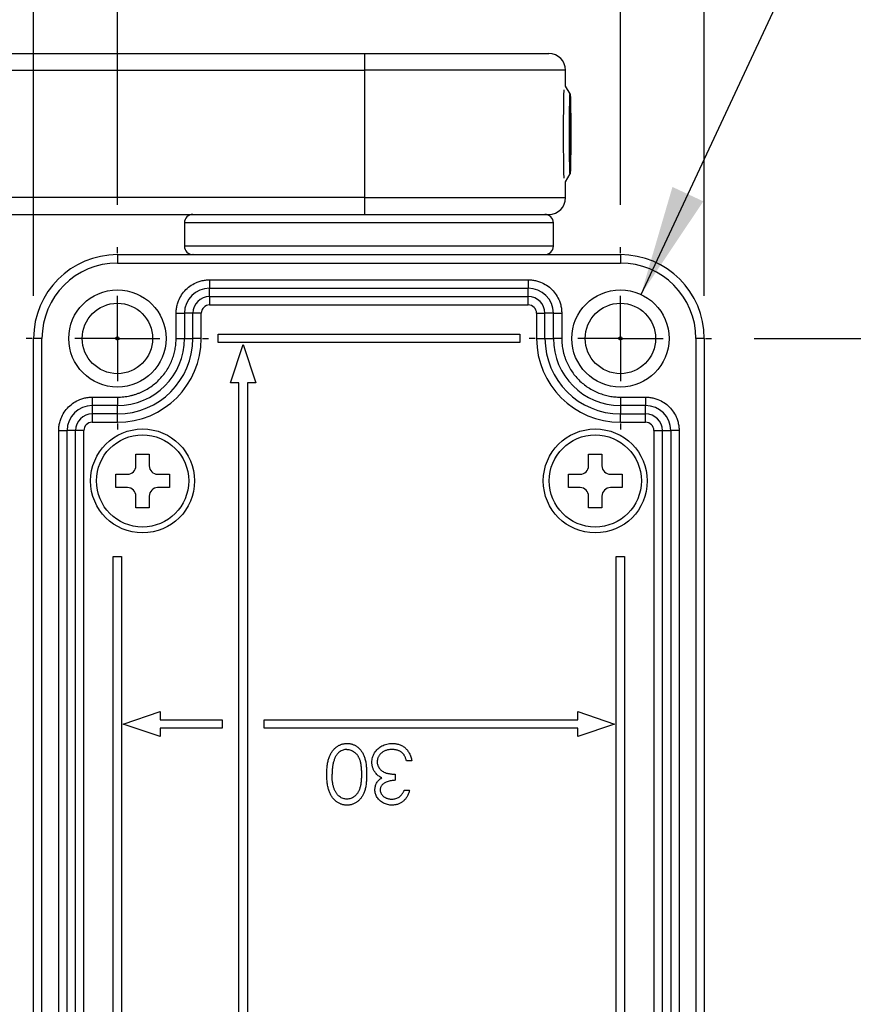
# Model space of a CAD drawing. Header units: millimetres. Extents: x 13 to 546, y 13 to 419.
# Tile 8 of 18: x 335 to 385, y 187 to 246. Entities that reach past the tile are written whole.
import ezdxf

# ---------------------------------------------------------------- set-up
doc = ezdxf.new("R2010")
doc.units = ezdxf.units.MM
doc.header["$LTSCALE"] = 2
doc.linetypes.add('CENTERX2', pattern=[20.32, 12.7, -2.54, 2.54, -2.54])
doc.layers.add('CENTER', color=40, linetype='CENTERX2')
doc.layers.add('DIMENSIONS', color=140, linetype='Continuous', lineweight=25)
doc.styles.add('SLDTEXTSTYLE0', font='TXT', dxfattribs={"width": 0.7})
doc.dimstyles.new('SLDDIMSTYLE0', dxfattribs={"dimtxt": 4.316016, "dimasz": 6.604, "dimexe": 0, "dimexo": 0.0625, "dimgap": 1.079004, "dimtad": 0, "dimtih": 1, "dimtoh": 1, "dimrnd": 1e-09, "dimzin": 4, "dimdsep": 46, "dimtxsty": 'SLDTEXTSTYLE0', "dimsah": 1, "dimcen": 0.09, "dimadec": 0, "dimazin": 1, "dimtfac": 1, "dimtofl": 0, "dimtmove": 0, "dimatfit": 3, "dimfxl": 0, "dimfrac": 2, "dimtolj": 1, "dimtzin": 12, "dimarcsym": 0})
doc.dimstyles.new('SLDDIMSTYLE3', dxfattribs={"dimtxt": 4.316016, "dimasz": 6.604, "dimexe": 0, "dimexo": 0.0625, "dimgap": 1.079004, "dimtad": 0, "dimtih": 1, "dimtoh": 1, "dimrnd": 1e-09, "dimzin": 4, "dimdsep": 46, "dimtxsty": 'SLDTEXTSTYLE0', "dimsah": 1, "dimcen": 0.09, "dimadec": 0, "dimazin": 1, "dimtfac": 1, "dimtmove": 0, "dimatfit": 0, "dimfxl": 0, "dimfrac": 2, "dimtolj": 1, "dimtzin": 12, "dimarcsym": 0})
doc.dimstyles.new('SLDDIMSTYLE5', dxfattribs={"dimtxt": 4.316016, "dimasz": 6.604, "dimexe": 0, "dimexo": 0.0625, "dimgap": 1.079004, "dimtad": 0, "dimtih": 1, "dimtoh": 1, "dimrnd": 1e-09, "dimzin": 12, "dimdsep": 46, "dimtxsty": 'SLDTEXTSTYLE0', "dimsah": 1, "dimcen": 0, "dimadec": 0, "dimazin": 3, "dimtfac": 1, "dimtofl": 0, "dimtmove": 0, "dimatfit": 3, "dimfxl": 0, "dimfrac": 2, "dimtolj": 1, "dimtzin": 12, "dimarcsym": 0})

# ---------------------------------------------------------------- blocks, each defined once
blk = doc.blocks.new('_D_7')
at = {"layer": 'DIMENSIONS'}
for p, q in [((341.223, 234.465), (341.223, 267.958)), ((371.223, 234.465), (371.223, 267.958)), ((341.223, 261.608), (328.523, 261.608)), ((350.147, 261.608), (348.697, 261.608)), ((348.697, 261.608), (348.697, 254.748)), ((362.972, 261.608), (364.421, 261.608)), ((364.421, 261.608), (364.421, 254.748)), ((371.223, 261.608), (383.923, 261.608)), ((348.697, 254.748), (350.147, 254.748)), ((364.421, 254.748), (362.972, 254.748))]:
    blk.add_line(p, q, dxfattribs=at)
for points in [[(341.223, 261.608), (334.619, 262.624), (334.619, 260.592)], [(371.223, 261.608), (377.827, 260.592), (377.827, 262.624)]]:
    blk.add_solid(points, dxfattribs=at)
at = {"layer": 'DIMENSIONS', "char_height": 4.2333, "attachment_point": 1, "style": 'SLDTEXTSTYLE0'}
for s, insert in [('30.0', (350.147, 268.031)), ('1.18', (350.147, 260.205))]:
    blk.add_mtext(s, dxfattribs=dict(at, insert=insert))
blk = doc.blocks.new('_D_8')
at = {"layer": 'DIMENSIONS'}
for p, q in [((336.223, 229.025), (336.223, 288.349)), ((376.223, 229.025), (376.223, 288.349)), ((336.223, 281.999), (344.298, 281.999)), ((350.147, 281.999), (348.697, 281.999)), ((348.697, 281.999), (348.697, 275.139)), ((362.972, 281.999), (364.421, 281.999)), ((364.421, 281.999), (364.421, 275.139)), ((376.223, 281.999), (368.82, 281.999)), ((348.697, 275.139), (350.147, 275.139)), ((364.421, 275.139), (362.972, 275.139))]:
    blk.add_line(p, q, dxfattribs=at)
for points in [[(336.223, 281.999), (342.827, 280.983), (342.827, 283.015)], [(376.223, 281.999), (369.619, 283.015), (369.619, 280.983)]]:
    blk.add_solid(points, dxfattribs=at)
at = {"layer": 'DIMENSIONS', "char_height": 4.2333, "attachment_point": 1, "style": 'SLDTEXTSTYLE0'}
for s, insert in [('40.0', (350.147, 288.422)), ('1.57', (350.147, 280.596))]:
    blk.add_mtext(s, dxfattribs=dict(at, insert=insert))
blk = doc.blocks.new('_D_9')
at = {"layer": 'DIMENSIONS'}
for p, q in [((379.203, 226.485), (410.303, 226.485)), ((403.953, 226.485), (403.953, 197.39)), ((397.54, 189.564), (396.091, 189.564)), ((396.091, 189.564), (396.091, 182.704)), ((410.366, 189.564), (411.815, 189.564)), ((411.815, 189.564), (411.815, 182.704)), ((396.091, 182.704), (397.54, 182.704)), ((411.815, 182.704), (410.366, 182.704)), ((403.953, 140.485), (403.953, 181.738)), ((379.203, 140.485), (410.303, 140.485))]:
    blk.add_line(p, q, dxfattribs=at)
for points in [[(403.953, 226.485), (402.937, 219.881), (404.969, 219.881)], [(403.953, 140.485), (404.969, 147.089), (402.937, 147.089)]]:
    blk.add_solid(points, dxfattribs=at)
at = {"layer": 'DIMENSIONS', "char_height": 4.2333, "attachment_point": 1, "style": 'SLDTEXTSTYLE0'}
for s, insert in [('86.0', (397.54, 195.987)), ('3.39', (397.54, 188.161))]:
    blk.add_mtext(s, dxfattribs=dict(at, insert=insert))
blk = doc.blocks.new('_D_10')
at = {"layer": 'DIMENSIONS'}
for p, q in [((372.451, 229.112), (387.637, 261.608)), ((387.637, 261.608), (393.832, 261.608))]:
    blk.add_line(p, q, dxfattribs=at)
blk.add_solid([(372.451, 229.112), (376.167, 234.665), (374.326, 235.525)], dxfattribs=at)
at = {"layer": 'DIMENSIONS', "char_height": 4.2333, "attachment_point": 1, "style": 'SLDTEXTSTYLE0'}
for s, insert in [('HOLES FOR', (398.113, 270.494)), ('M5 SCREWS', (397.007, 263.635)), ('(7X)', (408.249, 256.775))]:
    blk.add_mtext(s, dxfattribs=dict(at, insert=insert))
blk = doc.blocks.new('SW_CENTERMARKSYMBOL_0')
at = {"layer": 'CENTER', "color": 0}
for p, q in [((0, 5.08), (0, 5.44)), ((0, 0), (0, 2.54)), ((-5.08, 0), (-5.44, 0)), ((0, 0), (-2.54, 0)), ((0, 0), (0, -2.54)), ((0, 0), (2.54, 0)), ((5.08, 0), (5.44, 0)), ((0, -5.08), (0, -5.44))]:
    blk.add_line(p, q, dxfattribs=at)
blk = doc.blocks.new('SW_CENTERMARKSYMBOL_1')
at = {"layer": 'CENTER', "color": 0}
for p, q in [((0, 5.08), (0, 5.44)), ((0, 0), (0, 2.54)), ((-5.08, 0), (-5.44, 0)), ((0, 0), (-2.54, 0)), ((0, 0), (0, -2.54)), ((0, 0), (2.54, 0)), ((5.08, 0), (5.44, 0)), ((0, -5.08), (0, -5.44))]:
    blk.add_line(p, q, dxfattribs=at)

msp = doc.modelspace()

# ---------------------------------------------------------------- linework, layer by layer
for p, q in [((334.956, 243.485), (355.956, 243.485)), ((355.956, 243.485), (366.956, 243.485)), ((355.956, 243.485), (355.956, 242.485)), ((334.956, 242.485), (355.956, 242.485)), ((355.956, 242.485), (355.956, 234.885)), ((367.956, 242.485), (355.956, 242.485)), ((367.956, 241.533), (367.956, 242.485)), ((368.222, 241.07), (367.955, 241.534)), ((368.251, 238.89), (368.195, 239.43)), ((368.251, 238.89), (368.192, 238.89)), ((368.193, 238.212), (368.251, 238.89)), ((368.239, 237.298), (368.203, 237.298)), ((367.955, 235.836), (368.222, 236.299)), ((367.956, 234.885), (367.956, 235.837)), ((355.956, 234.885), (333.956, 234.885)), ((355.956, 234.885), (355.956, 233.885)), ((355.956, 234.885), (367.956, 234.885)), ((333.956, 233.885), (355.956, 233.885)), ((355.956, 233.885), (366.956, 233.885)), ((345.223, 233.385), (345.223, 231.985)), ((356.223, 233.385), (345.223, 233.385)), ((367.223, 233.385), (356.223, 233.385)), ((367.223, 231.985), (367.223, 233.385)), ((341.223, 231.485), (371.223, 231.485)), ((341.223, 231.485), (341.223, 230.985)), ((351.394, 231.985), (345.223, 231.985)), ((367.223, 231.985), (351.394, 231.985)), ((371.223, 231.485), (371.223, 230.985)), ((341.223, 230.985), (371.223, 230.985)), ((346.723, 229.985), (365.723, 229.985)), ((346.723, 229.985), (346.723, 229.485)), ((365.723, 229.985), (365.723, 229.485)), ((346.723, 229.485), (365.723, 229.485)), ((346.723, 228.985), (346.723, 229.485)), ((365.723, 228.985), (365.723, 229.485)), ((346.723, 228.985), (346.723, 228.485)), ((346.723, 228.985), (365.723, 228.985)), ((365.723, 228.485), (365.723, 228.985)), ((344.723, 226.485), (344.723, 227.985)), ((344.723, 227.985), (345.223, 227.985)), ((345.223, 227.985), (345.223, 226.485)), ((345.723, 227.985), (345.223, 227.985)), ((346.223, 227.985), (345.723, 227.985)), ((345.723, 226.485), (345.723, 227.985)), ((346.223, 226.485), (346.223, 227.985)), ((346.723, 228.485), (365.723, 228.485)), ((366.223, 227.985), (366.223, 226.485)), ((366.223, 227.985), (366.723, 227.985)), ((367.223, 227.985), (366.723, 227.985)), ((366.723, 226.485), (366.723, 227.985)), ((367.223, 227.985), (367.723, 227.985)), ((367.223, 226.485), (367.223, 227.985)), ((367.723, 227.985), (367.723, 226.485)), ((347.223, 226.735), (365.223, 226.735)), ((347.223, 226.235), (347.223, 226.735)), ((365.223, 226.735), (365.223, 226.235)), ((336.723, 226.485), (336.223, 226.485)), ((336.223, 140.485), (336.223, 226.485)), ((336.723, 140.485), (336.723, 226.485)), ((344.723, 226.485), (345.223, 226.485)), ((345.223, 226.485), (345.723, 226.485)), ((346.223, 226.485), (345.723, 226.485)), ((365.223, 226.235), (347.223, 226.235)), ((366.223, 226.485), (366.723, 226.485)), ((366.723, 226.485), (367.223, 226.485)), ((367.723, 226.485), (367.223, 226.485)), ((375.723, 226.485), (375.723, 140.485)), ((376.223, 226.485), (375.723, 226.485)), ((376.223, 226.485), (376.223, 140.485)), ((347.973, 223.837), (348.723, 226.135)), ((348.723, 226.135), (349.473, 223.837)), ((348.473, 223.837), (347.973, 223.837)), ((348.473, 143.132), (348.473, 223.837)), ((348.973, 223.837), (348.973, 143.132)), ((349.473, 223.837), (348.973, 223.837)), ((339.723, 222.985), (341.223, 222.985)), ((339.723, 222.985), (339.723, 222.485)), ((341.223, 222.985), (341.223, 222.485)), ((371.223, 222.985), (372.723, 222.985)), ((371.223, 222.985), (371.223, 222.485)), ((372.723, 222.985), (372.723, 222.485)), ((341.223, 222.485), (339.723, 222.485)), ((339.723, 222.485), (339.723, 221.985)), ((341.223, 221.985), (341.223, 222.485)), ((372.723, 222.485), (371.223, 222.485)), ((371.223, 222.485), (371.223, 221.985)), ((372.723, 221.985), (372.723, 222.485)), ((341.223, 221.985), (339.723, 221.985)), ((339.723, 221.985), (339.723, 221.485)), ((339.723, 221.485), (341.223, 221.485)), ((341.223, 221.485), (341.223, 221.985)), ((371.223, 221.485), (371.223, 221.985)), ((371.223, 221.985), (372.723, 221.985)), ((371.223, 221.485), (372.723, 221.485)), ((372.723, 221.485), (372.723, 221.985)), ((337.723, 145.985), (337.723, 220.985)), ((337.723, 220.985), (338.223, 220.985)), ((338.223, 145.985), (338.223, 220.985)), ((338.723, 220.985), (338.223, 220.985)), ((339.223, 220.985), (338.723, 220.985)), ((338.723, 145.985), (338.723, 220.985)), ((339.223, 145.985), (339.223, 220.985)), ((373.223, 220.985), (373.223, 145.985)), ((373.223, 220.985), (373.723, 220.985)), ((373.723, 220.985), (374.223, 220.985)), ((373.723, 145.985), (373.723, 220.985)), ((374.723, 220.985), (374.223, 220.985)), ((374.223, 220.985), (374.223, 145.985)), ((374.723, 220.985), (374.723, 145.985)), ((342.323, 219.585), (343.123, 219.585)), ((342.323, 218.885), (342.323, 219.585)), ((343.123, 219.585), (343.123, 218.885)), ((369.323, 219.585), (370.123, 219.585)), ((369.323, 218.885), (369.323, 219.585)), ((370.123, 219.585), (370.123, 218.885)), ((341.123, 218.385), (341.823, 218.385)), ((341.123, 217.585), (341.123, 218.385)), ((343.623, 218.385), (344.323, 218.385)), ((344.323, 218.385), (344.323, 217.585)), ((368.123, 218.385), (368.823, 218.385)), ((368.123, 217.585), (368.123, 218.385)), ((370.623, 218.385), (371.323, 218.385)), ((371.323, 218.385), (371.323, 217.585)), ((341.823, 217.585), (341.123, 217.585)), ((344.323, 217.585), (343.623, 217.585)), ((368.823, 217.585), (368.123, 217.585)), ((371.323, 217.585), (370.623, 217.585)), ((342.323, 216.385), (342.323, 217.085)), ((343.123, 217.085), (343.123, 216.385)), ((369.323, 216.385), (369.323, 217.085)), ((370.123, 217.085), (370.123, 216.385)), ((343.123, 216.385), (342.323, 216.385)), ((370.123, 216.385), (369.323, 216.385)), ((340.973, 213.485), (341.473, 213.485)), ((340.973, 153.485), (340.973, 213.485)), ((341.473, 213.485), (341.473, 153.485)), ((370.973, 213.485), (371.473, 213.485)), ((370.973, 153.485), (370.973, 213.485)), ((371.473, 213.485), (371.473, 153.485)), ((341.573, 203.485), (343.773, 204.235)), ((343.773, 204.235), (343.773, 203.735)), ((368.673, 204.235), (370.873, 203.485)), ((368.673, 203.735), (368.673, 204.235)), ((343.773, 202.735), (341.573, 203.485)), ((343.773, 203.735), (347.473, 203.735)), ((347.473, 203.735), (347.473, 203.235)), ((349.973, 203.735), (368.673, 203.735)), ((349.973, 203.235), (349.973, 203.735)), ((370.873, 203.485), (368.673, 202.735)), ((343.773, 203.235), (343.773, 202.735)), ((347.473, 203.235), (343.773, 203.235)), ((368.673, 203.235), (349.973, 203.235)), ((368.673, 202.735), (368.673, 203.235)), ((358.781, 201.292), (358.466, 201.292)), ((357.793, 200.485), (357.793, 200.126)), ((358.332, 199.542), (358.646, 199.542))]:
    msp.add_line(p, q)
at = {"flags": 128}
for points in [[(368.262, 238.685), (368.261, 238.154), (368.258, 237.649), (368.253, 237.197), (368.247, 236.819), (368.239, 236.535), (368.23, 236.358), (368.221, 236.298), (368.212, 236.358), (368.203, 236.535), (368.196, 236.819), (368.189, 237.197), (368.184, 237.649), (368.181, 238.154), (368.18, 238.685), (368.181, 239.216), (368.184, 239.72), (368.189, 240.173), (368.196, 240.551), (368.203, 240.835), (368.212, 241.012), (368.221, 241.071), (368.23, 241.012), (368.239, 240.835), (368.247, 240.551), (368.253, 240.173), (368.258, 239.72), (368.261, 239.216), (368.262, 238.685)], [(368.233, 240.277), (368.229, 240.352), (368.225, 240.399), (368.222, 240.417), (368.218, 240.405), (368.214, 240.363), (368.21, 240.293), (368.207, 240.195), (368.203, 240.072)], [(368.209, 237.093), (368.213, 237.017), (368.217, 236.97), (368.221, 236.953), (368.225, 236.965), (368.228, 237.006), (368.232, 237.077), (368.236, 237.174), (368.239, 237.298)]]:
    msp.add_lwpolyline(points, dxfattribs=at)
for centre, radius in [((341.223, 226.485), 2.9), ((371.223, 226.485), 2.9), ((341.223, 226.485), 2.1), ((371.223, 226.485), 2.1), ((341.223, 226.485), 0.1), ((371.223, 226.485), 0.1), ((342.723, 217.985), 3.1), ((369.723, 217.985), 3.1), ((342.723, 217.985), 2.75), ((369.723, 217.985), 2.75)]:
    msp.add_circle(centre, radius)
for centre, radius, start, end in [((366.956, 242.485), 1, 0, 90), ((463.759, 239.028), 95.944, 178.63528, 180.20494), ((322.006, 238.991), 46.244, 359.87498, 1.59334), ((439.801, 238.75), 71.609, 178.94272, 180.21664), ((463.759, 238.342), 95.944, 179.79506, 181.36472), ((296.642, 238.619), 71.609, 358.94272, 0.21664), ((414.436, 238.379), 46.244, 179.87498, 181.59334), ((366.956, 234.885), 1, 270, 360), ((345.723, 233.385), 0.5, 90, 180), ((366.723, 233.385), 0.5, 0, 90), ((341.223, 226.485), 5, 90, 180), ((345.723, 231.985), 0.5, 180, 270), ((366.723, 231.985), 0.5, 270, 0), ((371.223, 226.485), 5, 0, 90), ((341.223, 226.485), 4.5, 90, 180), ((371.223, 226.485), 4.5, 0, 90), ((346.723, 227.985), 1.5, 90, 180), ((365.723, 227.985), 1.5, 360, 90), ((346.723, 227.985), 1, 90, 180), ((365.723, 227.985), 1, 360, 90), ((346.723, 227.985), 0.5, 90, 180), ((365.723, 227.985), 0.5, 0, 90), ((341.223, 226.485), 4, 270, 0), ((341.223, 226.485), 5, 270, 0), ((341.223, 226.485), 4.5, 270, 0), ((371.223, 226.485), 5, 180, 270), ((371.223, 226.485), 4.5, 180, 270), ((371.223, 226.485), 4, 180, 270), ((339.723, 220.985), 1.5, 90, 180), ((372.723, 220.985), 1.5, 0, 90), ((339.723, 220.985), 1, 90, 180), ((339.723, 220.985), 0.5, 90, 180), ((372.723, 220.985), 1, 0, 90), ((372.723, 220.985), 0.5, 0, 90), ((341.823, 218.885), 0.5, 270, 0), ((343.623, 218.885), 0.5, 180, 270), ((368.823, 218.885), 0.5, 270, 0), ((370.623, 218.885), 0.5, 180, 270), ((341.823, 217.085), 0.5, 0, 90), ((343.623, 217.085), 0.5, 90, 180), ((368.823, 217.085), 0.5, 0, 90), ((370.623, 217.085), 0.5, 90, 180)]:
    msp.add_arc(centre, radius, start, end)
for points, knots in [([(345.735, 231.485), (345.731, 231.485), (345.714, 231.485), (345.777, 231.485), (345.893, 231.485), (346.037, 231.485), (346.159, 231.485), (346.243, 231.485), (346.333, 231.485), (346.464, 231.485), (346.644, 231.485), (346.859, 231.485), (347.096, 231.485), (347.339, 231.485), (347.6, 231.485), (347.878, 231.485), (348.173, 231.485), (348.485, 231.485), (348.812, 231.485), (349.135, 231.485), (349.509, 231.485), (349.898, 231.485), (350.33, 231.485), (350.741, 231.485), (351.17, 231.485), (351.466, 231.485), (351.613, 231.485)], [0, 0, 0, 0, 0.022818, 0.099637, 0.166697, 0.233757, 0.264213, 0.280607, 0.304735, 0.336597, 0.376191, 0.423517, 0.463798, 0.504078, 0.544358, 0.584639, 0.624919, 0.665199, 0.70548, 0.74576, 0.779354, 0.832754, 0.872864, 0.915245, 0.957624, 1, 1, 1, 1]), ([(344.723, 227.985), (344.724, 228.027), (344.725, 228.111), (344.737, 228.236), (344.757, 228.36), (344.784, 228.482), (344.819, 228.603), (344.894, 228.809), (345.039, 229.091), (345.299, 229.408), (345.617, 229.669), (345.935, 229.833), (346.224, 229.927), (346.471, 229.976), (346.639, 229.982), (346.723, 229.985)], [0, 0, 0, 0, 0.040257, 0.080212, 0.120024, 0.159852, 0.199858, 0.240198, 0.369968, 0.500056, 0.629813, 0.759914, 0.840079, 0.919679, 1, 1, 1, 1]), ([(365.723, 229.985), (365.765, 229.984), (365.849, 229.983), (365.974, 229.97), (366.098, 229.951), (366.22, 229.924), (366.341, 229.888), (366.548, 229.814), (366.829, 229.669), (367.146, 229.409), (367.407, 229.091), (367.571, 228.773), (367.665, 228.484), (367.714, 228.236), (367.72, 228.069), (367.723, 227.985)], [0, 0, 0, 0, 0.040257, 0.080212, 0.120024, 0.159852, 0.199858, 0.240198, 0.369968, 0.500056, 0.629813, 0.759914, 0.840079, 0.919679, 1, 1, 1, 1]), ([(341.223, 222.985), (341.286, 222.986), (341.412, 222.988), (341.6, 223.003), (341.786, 223.028), (341.971, 223.063), (342.153, 223.109), (342.334, 223.164), (342.676, 223.289), (343.159, 223.538), (343.714, 223.993), (344.17, 224.549), (344.44, 225.074), (344.59, 225.507), (344.666, 225.828), (344.714, 226.154), (344.72, 226.374), (344.723, 226.485)], [0, 0, 0, 0, 0.034543, 0.068842, 0.102997, 0.137109, 0.171278, 0.205606, 0.240191, 0.370018, 0.500028, 0.629848, 0.759865, 0.820132, 0.879882, 0.939658, 1, 1, 1, 1]), ([(367.723, 226.485), (367.724, 226.422), (367.726, 226.295), (367.741, 226.107), (367.766, 225.921), (367.802, 225.737), (367.847, 225.554), (367.902, 225.374), (368.027, 225.032), (368.276, 224.549), (368.731, 223.993), (369.287, 223.538), (369.812, 223.267), (370.245, 223.118), (370.566, 223.041), (370.892, 222.994), (371.112, 222.988), (371.223, 222.985)], [0, 0, 0, 0, 0.034543, 0.0688423, 0.1029974, 0.1371091, 0.1712783, 0.2056058, 0.2401906, 0.3700185, 0.5000278, 0.6298484, 0.759865, 0.8201316, 0.8798823, 0.9396583, 1, 1, 1, 1]), ([(337.723, 220.985), (337.724, 221.027), (337.725, 221.111), (337.737, 221.236), (337.757, 221.36), (337.784, 221.482), (337.819, 221.603), (337.894, 221.809), (338.039, 222.091), (338.299, 222.408), (338.617, 222.669), (338.935, 222.833), (339.224, 222.927), (339.471, 222.976), (339.639, 222.982), (339.723, 222.985)], [0, 0, 0, 0, 0.0402569, 0.080212, 0.1200237, 0.1598523, 0.1998577, 0.2401979, 0.369968, 0.5000557, 0.6298131, 0.7599136, 0.8400787, 0.9196789, 1, 1, 1, 1]), ([(372.723, 222.985), (372.765, 222.984), (372.849, 222.983), (372.974, 222.97), (373.098, 222.951), (373.22, 222.924), (373.341, 222.888), (373.548, 222.814), (373.829, 222.669), (374.146, 222.409), (374.407, 222.091), (374.571, 221.773), (374.665, 221.484), (374.714, 221.236), (374.72, 221.069), (374.723, 220.985)], [0, 0, 0, 0, 0.040257, 0.080212, 0.120024, 0.159852, 0.199858, 0.240198, 0.369968, 0.500056, 0.629813, 0.759914, 0.840079, 0.919679, 1, 1, 1, 1]), ([(353.71, 200.486), (353.711, 200.54), (353.712, 200.644), (353.719, 200.797), (353.732, 200.941), (353.748, 201.076), (353.771, 201.203), (353.797, 201.322), (353.829, 201.433), (353.865, 201.536), (353.907, 201.63), (353.952, 201.719), (354.001, 201.802), (354.054, 201.879), (354.11, 201.95), (354.17, 202.015), (354.233, 202.074), (354.301, 202.127), (354.371, 202.173), (354.443, 202.214), (354.518, 202.248), (354.594, 202.276), (354.673, 202.298), (354.753, 202.313), (354.835, 202.323), (354.89, 202.324), (354.918, 202.325)], [0, 0, 0, 0, 0.065054, 0.126756, 0.185491, 0.240732, 0.29294, 0.342141, 0.388882, 0.432636, 0.474483, 0.514623, 0.553594, 0.591409, 0.628006, 0.663583, 0.698759, 0.733361, 0.767394, 0.800969, 0.83402, 0.866999, 0.899733, 0.932711, 0.96618, 1, 1, 1, 1]), ([(354.918, 202.325), (354.946, 202.324), (355, 202.323), (355.081, 202.314), (355.159, 202.298), (355.236, 202.277), (355.31, 202.251), (355.382, 202.217), (355.452, 202.177), (355.521, 202.132), (355.586, 202.081), (355.648, 202.024), (355.706, 201.961), (355.759, 201.891), (355.81, 201.817), (355.857, 201.736), (355.9, 201.649), (355.939, 201.555), (355.975, 201.454), (356.005, 201.344), (356.031, 201.224), (356.052, 201.095), (356.069, 200.956), (356.08, 200.808), (356.087, 200.65), (356.088, 200.542), (356.088, 200.486)], [0, 0, 0, 0, 0.033789, 0.066626, 0.099291, 0.131645, 0.163602, 0.196122, 0.228923, 0.262181, 0.296016, 0.330245, 0.365089, 0.400982, 0.437654, 0.475743, 0.515291, 0.556327, 0.599681, 0.646343, 0.696413, 0.749766, 0.806562, 0.867427, 0.931883, 1, 1, 1, 1]), ([(356.402, 201.195), (356.404, 201.244), (356.408, 201.342), (356.44, 201.486), (356.49, 201.627), (356.559, 201.763), (356.645, 201.889), (356.748, 202.002), (356.865, 202.099), (356.996, 202.18), (357.138, 202.245), (357.289, 202.29), (357.449, 202.32), (357.558, 202.323), (357.613, 202.325)], [0, 0, 0, 0, 0.079642, 0.158909, 0.2396, 0.322409, 0.405828, 0.487644, 0.56972, 0.653065, 0.737457, 0.822492, 0.909755, 1, 1, 1, 1]), ([(357.613, 202.325), (357.651, 202.324), (357.724, 202.322), (357.833, 202.31), (357.936, 202.289), (358.034, 202.26), (358.128, 202.224), (358.217, 202.179), (358.302, 202.125), (358.381, 202.063), (358.455, 201.994), (358.521, 201.916), (358.582, 201.831), (358.635, 201.738), (358.683, 201.638), (358.722, 201.53), (358.756, 201.414), (358.772, 201.334), (358.781, 201.292)], [0, 0, 0, 0, 0.065541, 0.128963, 0.190377, 0.250092, 0.308548, 0.366398, 0.424542, 0.48317, 0.542243, 0.601739, 0.662506, 0.724856, 0.789128, 0.856346, 0.926295, 1, 1, 1, 1]), ([(354.908, 201.966), (354.869, 201.964), (354.791, 201.961), (354.678, 201.93), (354.568, 201.883), (354.482, 201.829), (354.417, 201.776), (354.37, 201.732), (354.327, 201.682), (354.286, 201.628), (354.249, 201.569), (354.215, 201.505), (354.183, 201.437), (354.166, 201.389), (354.157, 201.365)], [0, 0, 0, 0, 0.112813, 0.225394, 0.339595, 0.459675, 0.521735, 0.583926, 0.648174, 0.713881, 0.781004, 0.851451, 0.924051, 1, 1, 1, 1]), ([(354.908, 201.966), (354.946, 201.964), (355.023, 201.96), (355.137, 201.929), (355.247, 201.881), (355.335, 201.825), (355.401, 201.772), (355.449, 201.727), (355.494, 201.677), (355.535, 201.623), (355.574, 201.564), (355.608, 201.501), (355.639, 201.433), (355.668, 201.361), (355.694, 201.281), (355.715, 201.193), (355.733, 201.096), (355.749, 200.991), (355.76, 200.877), (355.768, 200.754), (355.774, 200.622), (355.774, 200.532), (355.774, 200.485)], [0, 0, 0, 0, 0.060038, 0.120286, 0.182359, 0.247627, 0.281351, 0.315413, 0.35028, 0.385663, 0.421782, 0.459161, 0.497834, 0.538271, 0.581183, 0.628159, 0.679382, 0.734681, 0.79406, 0.858407, 0.927044, 1, 1, 1, 1]), ([(357.608, 201.966), (357.575, 201.965), (357.511, 201.964), (357.417, 201.953), (357.328, 201.937), (357.245, 201.911), (357.166, 201.881), (357.093, 201.842), (357.023, 201.797), (356.96, 201.745), (356.903, 201.689), (356.854, 201.63), (356.811, 201.569), (356.777, 201.504), (356.749, 201.438), (356.731, 201.369), (356.718, 201.298), (356.717, 201.25), (356.716, 201.225)], [0, 0, 0, 0, 0.076062, 0.148732, 0.218375, 0.285723, 0.351058, 0.414935, 0.478486, 0.542169, 0.60475, 0.664119, 0.7215, 0.777616, 0.832666, 0.887858, 0.943468, 1, 1, 1, 1]), ([(358.192, 201.776), (358.173, 201.791), (358.134, 201.822), (358.07, 201.86), (358.003, 201.893), (357.931, 201.919), (357.856, 201.94), (357.777, 201.955), (357.693, 201.964), (357.637, 201.965), (357.608, 201.966)], [0, 0, 0, 0, 0.118271, 0.236178, 0.355663, 0.475904, 0.600127, 0.728608, 0.861313, 1, 1, 1, 1]), ([(358.466, 201.292), (358.458, 201.319), (358.442, 201.372), (358.415, 201.447), (358.384, 201.516), (358.351, 201.58), (358.317, 201.638), (358.278, 201.69), (358.237, 201.737), (358.207, 201.763), (358.192, 201.776)], [0, 0, 0, 0, 0.14977, 0.291316, 0.425966, 0.55216, 0.671527, 0.786122, 0.895325, 1, 1, 1, 1]), ([(354.157, 201.365), (354.146, 201.333), (354.125, 201.27), (354.097, 201.172), (354.075, 201.068), (354.056, 200.961), (354.042, 200.849), (354.032, 200.732), (354.025, 200.61), (354.025, 200.527), (354.024, 200.485)], [0, 0, 0, 0, 0.110588, 0.224542, 0.342503, 0.464324, 0.590756, 0.722227, 0.858843, 1, 1, 1, 1]), ([(356.611, 200.573), (356.594, 200.596), (356.561, 200.642), (356.52, 200.715), (356.482, 200.79), (356.454, 200.867), (356.43, 200.946), (356.415, 201.027), (356.405, 201.11), (356.403, 201.167), (356.402, 201.195)], [0, 0, 0, 0, 0.128146, 0.254193, 0.378141, 0.501381, 0.623957, 0.747076, 0.872865, 1, 1, 1, 1]), ([(356.716, 201.225), (356.718, 201.193), (356.721, 201.128), (356.744, 201.032), (356.783, 200.94), (356.836, 200.852), (356.902, 200.772), (356.978, 200.7), (357.066, 200.64), (357.147, 200.599), (357.219, 200.571), (357.28, 200.552), (357.349, 200.537), (357.424, 200.522), (357.507, 200.509), (357.596, 200.499), (357.692, 200.49), (357.759, 200.487), (357.793, 200.485)], [0, 0, 0, 0, 0.066905, 0.133477, 0.201023, 0.271218, 0.342859, 0.413811, 0.485552, 0.5598, 0.5999, 0.643609, 0.691911, 0.744703, 0.801504, 0.862866, 0.929333, 1, 1, 1, 1]), ([(354.918, 198.645), (354.89, 198.646), (354.835, 198.647), (354.753, 198.656), (354.673, 198.671), (354.595, 198.693), (354.519, 198.72), (354.445, 198.755), (354.373, 198.794), (354.304, 198.841), (354.237, 198.893), (354.173, 198.952), (354.113, 199.016), (354.057, 199.087), (354.005, 199.164), (353.955, 199.247), (353.911, 199.337), (353.868, 199.432), (353.831, 199.535), (353.798, 199.646), (353.771, 199.766), (353.749, 199.893), (353.731, 200.03), (353.719, 200.174), (353.712, 200.328), (353.711, 200.432), (353.71, 200.486)], [0, 0, 0, 0, 0.033788, 0.067194, 0.099862, 0.132567, 0.165151, 0.197913, 0.231319, 0.265083, 0.299255, 0.334399, 0.369943, 0.406284, 0.444064, 0.482998, 0.523354, 0.565537, 0.609613, 0.656391, 0.705885, 0.758325, 0.813832, 0.872795, 0.934722, 1, 1, 1, 1]), ([(354.908, 199.004), (354.869, 199.006), (354.793, 199.01), (354.68, 199.039), (354.571, 199.089), (354.483, 199.144), (354.416, 199.197), (354.369, 199.244), (354.323, 199.296), (354.281, 199.354), (354.242, 199.417), (354.205, 199.486), (354.171, 199.56), (354.141, 199.64), (354.113, 199.725), (354.09, 199.817), (354.069, 199.914), (354.053, 200.017), (354.04, 200.125), (354.031, 200.24), (354.025, 200.36), (354.025, 200.443), (354.024, 200.485)], [0, 0, 0, 0, 0.059691, 0.119511, 0.181081, 0.246171, 0.279904, 0.314479, 0.350415, 0.387487, 0.426162, 0.46664, 0.508763, 0.553347, 0.600079, 0.649106, 0.700556, 0.7549, 0.811833, 0.871493, 0.934317, 1, 1, 1, 1]), ([(355.774, 200.485), (355.774, 200.438), (355.774, 200.347), (355.768, 200.215), (355.76, 200.091), (355.748, 199.977), (355.733, 199.871), (355.715, 199.775), (355.692, 199.687), (355.667, 199.607), (355.638, 199.535), (355.606, 199.467), (355.572, 199.404), (355.534, 199.345), (355.493, 199.291), (355.448, 199.241), (355.401, 199.196), (355.335, 199.144), (355.248, 199.089), (355.138, 199.039), (355.024, 199.01), (354.946, 199.006), (354.908, 199.004)], [0, 0, 0, 0, 0.073316, 0.142314, 0.206293, 0.266068, 0.321725, 0.372586, 0.419649, 0.462558, 0.502993, 0.541664, 0.579041, 0.615157, 0.650539, 0.68516, 0.718955, 0.75245, 0.81721, 0.879094, 0.939602, 1, 1, 1, 1]), ([(356.088, 200.486), (356.088, 200.43), (356.087, 200.321), (356.08, 200.162), (356.068, 200.013), (356.052, 199.874), (356.033, 199.745), (356.006, 199.626), (355.977, 199.516), (355.942, 199.416), (355.903, 199.323), (355.861, 199.237), (355.813, 199.156), (355.763, 199.081), (355.709, 199.012), (355.651, 198.949), (355.588, 198.892), (355.523, 198.84), (355.454, 198.795), (355.384, 198.754), (355.311, 198.721), (355.236, 198.693), (355.159, 198.671), (355.081, 198.656), (355, 198.646), (354.946, 198.646), (354.918, 198.645)], [0, 0, 0, 0, 0.068599, 0.133255, 0.194325, 0.251295, 0.304533, 0.354258, 0.400506, 0.443439, 0.484046, 0.523286, 0.561079, 0.597939, 0.633559, 0.668551, 0.702734, 0.736926, 0.770536, 0.803434, 0.836171, 0.868452, 0.90084, 0.933462, 0.966255, 1, 1, 1, 1]), ([(356.991, 200.274), (356.953, 200.292), (356.88, 200.328), (356.779, 200.398), (356.688, 200.479), (356.637, 200.542), (356.611, 200.573)], [0, 0, 0, 0, 0.25388, 0.503009, 0.750291, 1, 1, 1, 1]), ([(356.582, 199.554), (356.583, 199.591), (356.585, 199.664), (356.605, 199.77), (356.637, 199.869), (356.682, 199.963), (356.741, 200.051), (356.811, 200.133), (356.895, 200.209), (356.958, 200.252), (356.991, 200.274)], [0, 0, 0, 0, 0.128068, 0.250608, 0.37063, 0.490072, 0.610375, 0.734313, 0.863217, 1, 1, 1, 1]), ([(357.793, 200.126), (357.75, 200.125), (357.665, 200.124), (357.541, 200.106), (357.423, 200.082), (357.312, 200.046), (357.212, 200.002), (357.124, 199.953), (357.051, 199.897), (356.993, 199.836), (356.95, 199.769), (356.919, 199.7), (356.9, 199.627), (356.897, 199.578), (356.896, 199.553)], [0, 0, 0, 0, 0.110142, 0.215742, 0.317961, 0.418052, 0.511563, 0.596573, 0.673329, 0.744049, 0.810717, 0.874085, 0.93671, 1, 1, 1, 1]), ([(357.604, 198.645), (357.558, 198.646), (357.468, 198.649), (357.335, 198.674), (357.207, 198.713), (357.085, 198.768), (356.972, 198.835), (356.871, 198.915), (356.785, 199.006), (356.712, 199.107), (356.655, 199.215), (356.612, 199.326), (356.587, 199.439), (356.584, 199.516), (356.582, 199.554)], [0, 0, 0, 0, 0.090254, 0.17854, 0.266093, 0.354631, 0.441886, 0.525747, 0.608114, 0.690197, 0.770821, 0.848326, 0.924012, 1, 1, 1, 1]), ([(356.896, 199.553), (356.896, 199.535), (356.897, 199.498), (356.908, 199.445), (356.923, 199.394), (356.945, 199.344), (356.973, 199.297), (357.008, 199.251), (357.048, 199.207), (357.095, 199.166), (357.146, 199.128), (357.201, 199.095), (357.26, 199.067), (357.322, 199.044), (357.387, 199.026), (357.455, 199.014), (357.526, 199.006), (357.575, 199.005), (357.6, 199.004)], [0, 0, 0, 0, 0.05527, 0.109957, 0.163234, 0.218058, 0.273278, 0.330881, 0.39048, 0.453656, 0.518903, 0.583346, 0.648547, 0.715055, 0.782521, 0.852335, 0.924935, 1, 1, 1, 1]), ([(357.6, 199.004), (357.64, 199.005), (357.718, 199.008), (357.83, 199.032), (357.934, 199.07), (358.013, 199.115), (358.072, 199.16), (358.115, 199.199), (358.156, 199.243), (358.194, 199.293), (358.231, 199.347), (358.267, 199.407), (358.301, 199.473), (358.321, 199.519), (358.332, 199.542)], [0, 0, 0, 0, 0.122728, 0.239717, 0.351862, 0.463202, 0.520261, 0.579432, 0.640596, 0.705298, 0.773236, 0.844649, 0.920046, 1, 1, 1, 1]), ([(358.646, 199.542), (358.637, 199.507), (358.621, 199.438), (358.586, 199.34), (358.548, 199.247), (358.503, 199.161), (358.453, 199.08), (358.397, 199.006), (358.335, 198.938), (358.268, 198.877), (358.196, 198.822), (358.121, 198.775), (358.043, 198.735), (357.961, 198.702), (357.876, 198.677), (357.788, 198.659), (357.697, 198.647), (357.635, 198.646), (357.604, 198.645)], [0, 0, 0, 0, 0.072625, 0.141977, 0.208985, 0.273957, 0.336889, 0.398745, 0.460116, 0.520825, 0.580994, 0.640152, 0.698622, 0.757271, 0.816427, 0.876254, 0.937165, 1, 1, 1, 1])]:
    msp.add_open_spline(points, degree=3, knots=knots)

# ---------------------------------------------------------------- block references
at = {"layer": 'CENTER'}
for name, p in [('SW_CENTERMARKSYMBOL_1', (341.223, 226.485)), ('SW_CENTERMARKSYMBOL_0', (371.223, 226.485))]:
    msp.add_blockref(name, p, dxfattribs=at)

# ---------------------------------------------------------------- dimensions: what is measured, and where the dimension line sits
at = {"layer": 'DIMENSIONS'}
for base, p1, p2, dimstyle, picture, middle in [((376.223, 281.999), (336.223, 226.485), (376.223, 226.485), 'SLDDIMSTYLE0', '_D_8', (356.559, 281.999)), ((371.223, 261.608), (341.223, 231.925), (371.223, 231.925), 'SLDDIMSTYLE3', '_D_7', (356.559, 261.608))]:
    dim = msp.add_linear_dim(base=base, p1=p1, p2=p2, dimstyle=dimstyle, dxfattribs=at)
    dim.commit()
    dim.dimension.update_dxf_attribs({"geometry": picture, "text_midpoint": middle, "dimtype": 160})
dim = msp.add_diameter_dim_2p(p1=(369.995, 223.858), p2=(372.451, 229.112), text='HOLES FOR\\PM5 SCREWS\\P(7X)', dimstyle='SLDDIMSTYLE5', override={"dimpost": '<>'}, dxfattribs=at)
dim.commit()
dim.dimension.update_dxf_attribs({"geometry": '_D_10', "text_midpoint": (414.54, 261.608), "dimtype": 163})
dim = msp.add_linear_dim(base=(403.953, 140.485), p1=(376.663, 226.485), p2=(376.663, 140.485), angle=90, dimstyle='SLDDIMSTYLE0', dxfattribs=at)
dim.commit()
dim.dimension.update_dxf_attribs({"geometry": '_D_9', "text_midpoint": (403.953, 189.564), "dimtype": 160})

doc.saveas('drawing.dxf')
